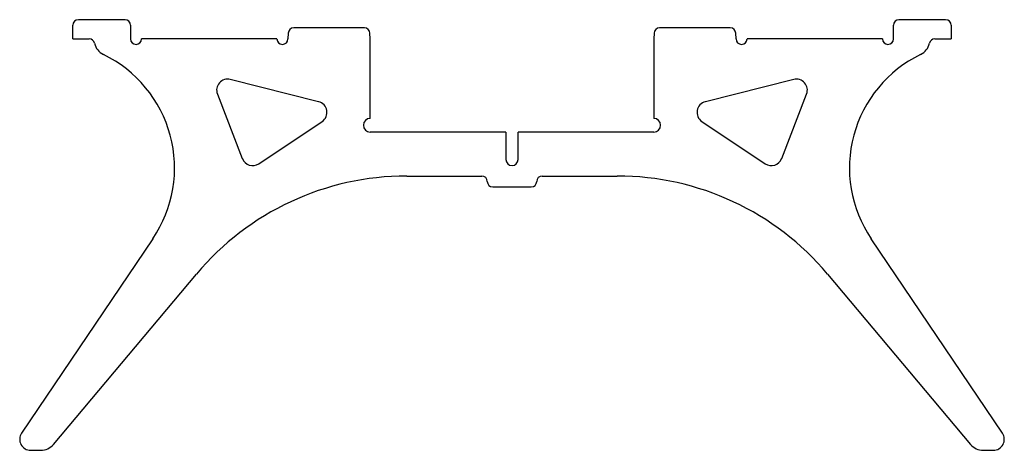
# Model space of a CAD drawing. Extents: x -90 to 90, y -58 to 20.
import ezdxf

# ---------------------------------------------------------------- set-up
doc = ezdxf.new("R2010")
doc.units = 0
doc.layers.get('0').update_dxf_attribs({"linetype": 'CONTINUOUS'})

msp = doc.modelspace()

# ---------------------------------------------------------------- linework, layer by layer
at = {"color": 7, "linetype": 'CONTINUOUS'}
for p, q in [((-70.5, 20.5), (-79, 20.5)), ((79, 20.5), (70.5, 20.5)), ((-80, 17), (-80, 19.5)), ((-69.5, 19.5), (-69.5, 17)), ((-40.76, 18.05), (-40.82, 17)), ((-26.87, 19), (-39.77, 19)), ((-25.82, 17), (-25.88, 18.05)), ((25.88, 18.05), (25.82, 17)), ((39.77, 19), (26.87, 19)), ((40.82, 17), (40.76, 18.05)), ((69.5, 17), (69.5, 19.5)), ((80, 19.5), (80, 17)), ((-80, 17), (-77.03, 17)), ((-42.82, 17), (-67.5, 17)), ((-25.82, 2.5), (-25.82, 17)), ((25.82, 17), (25.82, 2.5)), ((67.5, 17), (42.82, 17)), ((77.03, 17), (80, 17)), ((-35.23, 5.55), (-51.32, 9.6)), ((51.32, 9.6), (35.23, 5.55)), ((-53.67, 6.94), (-49.13, -4.83)), ((49.13, -4.83), (53.67, 6.94)), ((-46.15, -5.77), (-34.6, 1.95)), ((34.6, 1.95), (46.15, -5.77)), ((-1.1, 0), (-25.82, 0)), ((-1.1, 0), (-1.1, -5)), ((1.1, -5), (1.1, 0)), ((25.82, 0), (1.1, 0)), ((-19.18, -8), (-5.5, -8)), ((5.5, -8), (19.18, -8)), ((-3.5, -10), (3.5, -10)), ((-65.41, -19.42), (-89.35, -54.88)), ((89.35, -54.88), (65.41, -19.42)), ((-83.56, -56.93), (-57.49, -25.86)), ((57.49, -25.86), (83.56, -56.93)), ((-87.69, -58), (-85.85, -58)), ((85.85, -58), (87.69, -58))]:
    msp.add_line(p, q, dxfattribs=at)
for centre, radius, start, end in [((-79, 19.5), 1, 90, 180), ((-70.5, 19.5), 1, 0, 90), ((70.5, 19.5), 1, 90, 180), ((79, 19.5), 1, 0, 90), ((-39.77, 18), 1, 90, 177), ((-26.87, 18), 1, 3, 90), ((26.87, 18), 1, 90, 177), ((39.77, 18), 1, 3, 90), ((-77.03, 16), 1, 12.0842, 90), ((-73.12, 16.84), 3, 192.0842, 244.1111), ((-68.5, 17), 1, 180, 0), ((-41.82, 17), 1, 180, 0), ((41.82, 17), 1, 180, 0), ((68.5, 17), 1, 180, 0), ((73.12, 16.84), 3, 295.8889, 347.9158), ((77.03, 16), 1, 90, 167.9158), ((-84.47, -6.55), 23, 325.9754, 64.1111), ((84.47, -6.55), 23, 115.8889, 214.0246), ((-51.81, 7.66), 2, 75.8796, 201.1348), ((51.81, 7.66), 2, 338.8652, 104.1204), ((-35.71, 3.61), 2, 303.7559, 75.8796), ((35.71, 3.61), 2, 104.1204, 236.2441), ((-25.82, 1.25), 1.25, 90, 270), ((25.82, 1.25), 1.25, 270, 90), ((-47.26, -4.1), 2, 201.1348, 303.7559), ((0, -5), 1.1, 180, 0), ((47.26, -4.1), 2, 236.2441, 338.8652), ((-19.18, -58), 50, 90, 140), ((-5.5, -9), 1, 0, 90), ((5.5, -9), 1, 90, 180), ((19.18, -58), 50, 40, 90), ((-3.5, -9), 1, 180, 270), ((3.5, -9), 1, 270, 0), ((-87.69, -56), 2, 145.9754, 270), ((87.69, -56), 2, 270, 34.0246), ((-85.85, -55), 3, 270, 320), ((85.85, -55), 3, 220, 270)]:
    msp.add_arc(centre, radius, start, end, dxfattribs=at)

doc.saveas('drawing.dxf')
